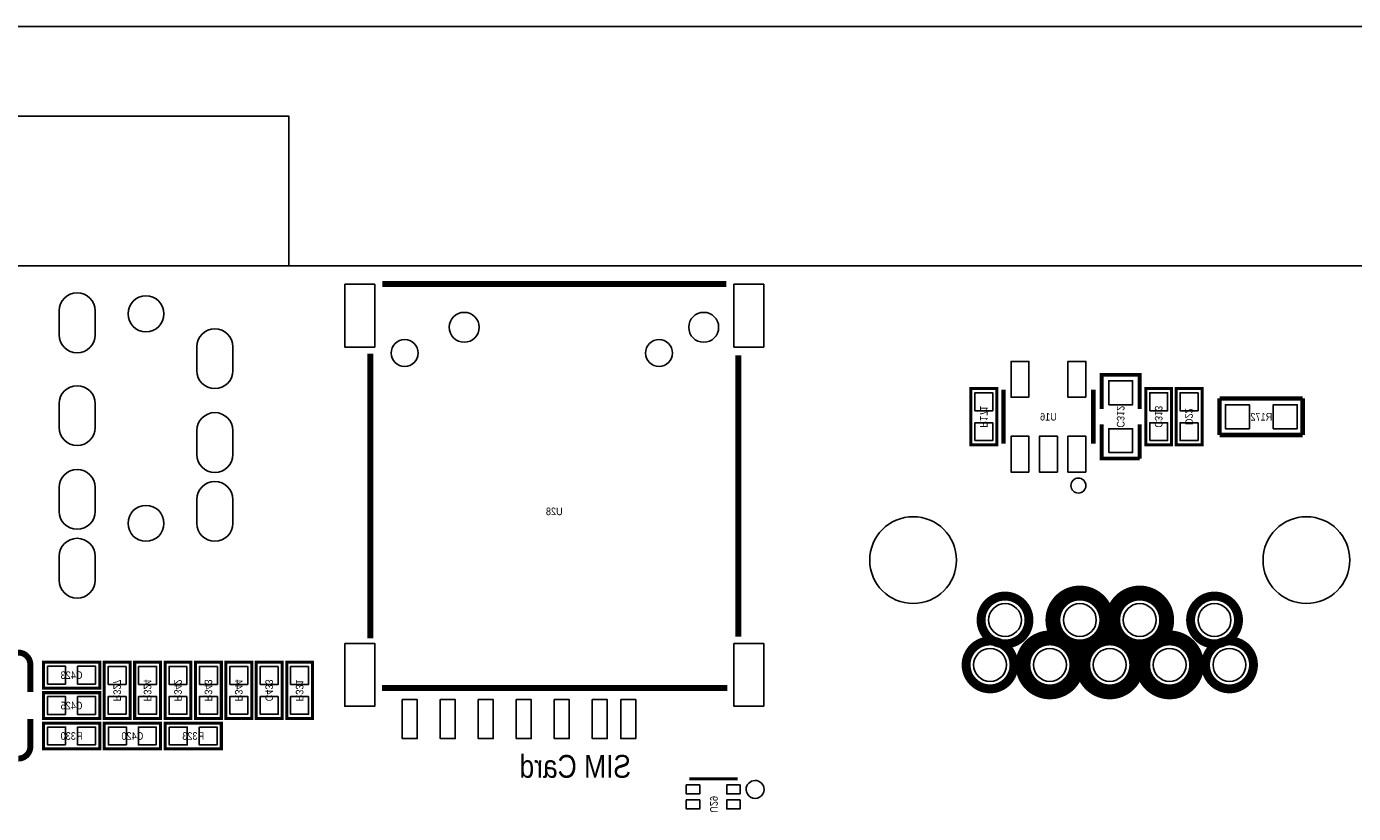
# Model space of a CAD drawing. Extents: x 0 to 150, y -8 to 98.
# Tile 12 of 13: x 77 to 122, y 72 to 98. Entities that reach past the tile are written whole.
import ezdxf
from ezdxf.enums import TextEntityAlignment as Align

# ---------------------------------------------------------------- set-up
doc = ezdxf.new("R2010")
doc.units = 0
for name, color, linetype in [('BG_OUTLINE', 92, 'CONTINUOUS'), ('BG_SILKSCREEN_BOTTOM', 52, 'CONTINUOUS'), ('PG_SILKSCREEN_BOTTOM', 150, 'CONTINUOUS'), ('PIN_BOTTOM', 253, 'CONTINUOUS'), ('RD_SILKSCREEN_BOTTOM', 80, 'CONTINUOUS')]:
    doc.layers.add(name, color=color, linetype=linetype)

msp = doc.modelspace()

# ---------------------------------------------------------------- linework, layer by layer
at = {"layer": 'BG_OUTLINE'}
for points in [[(2.999994, 89.99982), (2.999994, 91.999816), (0, 91.999816), (0, 95.999808, -0.414214), (1.999996, 97.999804), (147.999704, 97.999804, -0.414214), (149.9997, 95.999808), (149.9997, 91.999816), (146.999706, 91.999816), (146.999706, 89.99982)], [(2.999994, 0), (146.99996, 0, 0.414214), (149.999954, 2.999994), (149.999954, 86.999826, 0.414214), (146.99996, 89.99982), (74.076052, 89.99982), (74.076052, 80.9498), (60.07608, 80.9498), (60.07608, 89.99982), (2.999994, 89.99982, 0.414214), (0, 86.999826), (0, 2.999994, 0.414214), (2.999994, 0), (2.999994, -1.999996), (0, -1.999996), (0, -5.999988, 0.414214), (1.999996, -7.999984), (147.999704, -7.999984, 0.414214), (149.9997, -5.999988), (149.9997, -1.999996), (146.999706, -1.999996), (146.999706, 0)]]:
    msp.add_lwpolyline(points, format="xyb", dxfattribs=at)
msp.add_lwpolyline([(57.999884, 89.99982), (57.999884, 94.99981), (85.999828, 94.99981), (85.999828, 89.99982)], dxfattribs=at)
at = {"layer": 'PG_SILKSCREEN_BOTTOM'}
for points, const_width in [([(89.119964, 89.400126), (94.869, 89.400126)], 0.199898), ([(94.869, 89.400126), (100.618036, 89.400126)], 0.199898), ([(88.723978, 77.552804), (88.723978, 87.067644)], 0.199898), ([(101.014022, 87.01532), (101.014022, 77.611478)], 0.199898), ([(114.427, 85.217), (114.427, 86.36), (113.157, 86.36), (113.157, 85.217)], 0.127), ([(109.6518, 84.0232), (109.6518, 85.9028), (108.7882, 85.9028), (108.7882, 84.0232), (109.6518, 84.0232)], 0.1016), ([(109.878876, 85.862922), (109.878876, 84.063078)], 0.150114), ([(112.879124, 84.063078), (112.879124, 85.862922)], 0.150114), ([(115.4938, 84.0232), (115.4938, 85.9028), (114.6302, 85.9028), (114.6302, 84.0232), (115.4938, 84.0232)], 0.1016), ([(115.6462, 85.9028), (115.6462, 84.0232), (116.5098, 84.0232), (116.5098, 85.9028), (115.6462, 85.9028)], 0.1016), ([(119.8753, 85.5726), (117.094, 85.5726)], 0.1524), ([(117.094, 85.5726), (117.094, 84.3534)], 0.1524), ([(119.8753, 84.3534), (119.8753, 85.5726)], 0.1524), ([(113.157, 84.709), (113.157, 83.566), (114.427, 83.566)], 0.127), ([(114.427, 83.566), (114.427, 84.709)], 0.127), ([(117.094, 84.3534), (119.8753, 84.3534)], 0.1524), ([(77.36205, 76.681076), (77.36205, 75.761088)], 0.199898), ([(79.6798, 76.7588), (77.8002, 76.7588), (77.8002, 75.8952), (79.6798, 75.8952), (79.6798, 76.7588)], 0.1016), ([(79.8322, 76.7588), (79.8322, 74.8792), (80.6958, 74.8792), (80.6958, 76.7588), (79.8322, 76.7588)], 0.1016), ([(81.7118, 74.8792), (81.7118, 76.7588), (80.8482, 76.7588), (80.8482, 74.8792), (81.7118, 74.8792)], 0.1016), ([(81.8642, 76.7588), (81.8642, 74.8792), (82.7278, 74.8792), (82.7278, 76.7588), (81.8642, 76.7588)], 0.1016), ([(82.8802, 76.7588), (82.8802, 74.8792), (83.7438, 74.8792), (83.7438, 76.7588), (82.8802, 76.7588)], 0.1016), ([(84.7598, 74.8792), (84.7598, 76.7588), (83.8962, 76.7588), (83.8962, 74.8792), (84.7598, 74.8792)], 0.1016), ([(84.9122, 76.7588), (84.9122, 74.8792), (85.7758, 74.8792), (85.7758, 76.7588), (84.9122, 76.7588)], 0.1016), ([(85.9282, 76.7588), (85.9282, 74.8792), (86.7918, 74.8792), (86.7918, 76.7588), (85.9282, 76.7588)], 0.1016), ([(100.653342, 75.900026), (89.11336, 75.900026)], 0.199898), ([(79.6798, 75.7428), (77.8002, 75.7428), (77.8002, 74.8792), (79.6798, 74.8792), (79.6798, 75.7428)], 0.1016), ([(79.6798, 74.7268), (77.8002, 74.7268), (77.8002, 73.8632), (79.6798, 73.8632), (79.6798, 74.7268)], 0.1016), ([(81.7118, 74.7268), (79.8322, 74.7268), (79.8322, 73.8632), (81.7118, 73.8632), (81.7118, 74.7268)], 0.1016), ([(81.8642, 73.8632), (83.7438, 73.8632), (83.7438, 74.7268), (81.8642, 74.7268), (81.8642, 73.8632)], 0.1016), ([(99.376738, 72.863202), (100.999036, 72.863202)], 0.100076)]:
    msp.add_lwpolyline(points, dxfattribs=dict(at, const_width=const_width))
for points in [[(112.628934, 82.66303, 1), (112.129066, 82.66297, 1)], [(101.877876, 72.50811, 1), (101.277832, 72.507858, 1)]]:
    msp.add_lwpolyline(points, format="xyb", close=True, dxfattribs=at)
for points, const_width in [([(110.727744, 78.170024, 0.999995), (109.127798, 78.170024, 1.000005), (110.727744, 78.170024)], 0.299974), ([(113.327688, 78.170024, 0.999996), (111.527844, 78.170024, 1.000004), (113.327688, 78.170024)], 0.500126), ([(115.327684, 78.170024, 0.999996), (113.52784, 78.170024, 1.000004), (115.327684, 78.170024)], 0.500126), ([(117.72773, 78.170024, 0.999995), (116.127784, 78.170024, 1.000005), (117.72773, 78.170024)], 0.299974), ([(110.227872, 76.6699, 0.999991), (108.627672, 76.670154, 1.000009), (110.227872, 76.6699)], 0.299974), ([(112.32769, 76.6699, 0.999992), (110.527846, 76.670154, 1.000008), (112.32769, 76.6699)], 0.500126), ([(114.327686, 76.6699, 0.999992), (112.527842, 76.670154, 1.000008), (114.327686, 76.6699)], 0.500126), ([(116.327682, 76.6699, 0.999992), (114.527838, 76.670154, 1.000008), (116.327682, 76.6699)], 0.500126), ([(118.227856, 76.6699, 0.999991), (116.627656, 76.670154, 1.000009), (118.227856, 76.6699)], 0.299974), ([(75.692, 77.081126), (76.962, 77.081126, -0.414214), (77.36205, 76.681076)], 0.199898), ([(77.36205, 74.860912), (77.36205, 73.940924, -0.4144), (76.962, 73.541128)], 0.199898)]:
    msp.add_lwpolyline(points, format="xyb", dxfattribs=dict(at, const_width=const_width))
at = {"layer": 'PIN_BOTTOM'}
for points in [[(87.868887, 89.389966), (87.868887, 87.289894), (88.868885, 87.289894), (88.868885, 89.389966)], [(100.869115, 89.389966), (100.869115, 87.289894), (101.869113, 87.289894), (101.869113, 89.389966)], [(110.72876, 85.613494), (110.72876, 86.812374), (110.12932, 86.812374), (110.12932, 85.613494)], [(112.62868, 85.613494), (112.62868, 86.812374), (112.02924, 86.812374), (112.02924, 85.613494)], [(113.39195, 85.36305), (114.19205, 85.36305), (114.19205, 86.16315), (113.39195, 86.16315)], [(108.92028, 85.163152), (109.51972, 85.163152), (109.51972, 85.762592), (108.92028, 85.762592)], [(114.76228, 85.163152), (115.36172, 85.163152), (115.36172, 85.762592), (114.76228, 85.762592)], [(116.37772, 85.762592), (115.77828, 85.762592), (115.77828, 85.163152), (116.37772, 85.163152)], [(118.09095, 84.56295), (118.09095, 85.36305), (117.29085, 85.36305), (117.29085, 84.56295)], [(119.69115, 84.56295), (119.69115, 85.36305), (118.89105, 85.36305), (118.89105, 84.56295)], [(108.92028, 84.163408), (109.51972, 84.163408), (109.51972, 84.762848), (108.92028, 84.762848)], [(114.76228, 84.163408), (115.36172, 84.163408), (115.36172, 84.762848), (114.76228, 84.762848)], [(116.37772, 84.762848), (115.77828, 84.762848), (115.77828, 84.163408), (116.37772, 84.163408)], [(110.72876, 83.113626), (110.72876, 84.312506), (110.12932, 84.312506), (110.12932, 83.113626)], [(111.67872, 83.113626), (111.67872, 84.312506), (111.07928, 84.312506), (111.07928, 83.113626)], [(112.62868, 83.113626), (112.62868, 84.312506), (112.02924, 84.312506), (112.02924, 83.113626)], [(113.39195, 83.76285), (114.19205, 83.76285), (114.19205, 84.56295), (113.39195, 84.56295)], [(87.868887, 77.38999), (87.868887, 75.289918), (88.868885, 75.289918), (88.868885, 77.38999)], [(100.869115, 77.38999), (100.869115, 75.289918), (101.869113, 75.289918), (101.869113, 77.38999)], [(78.539848, 76.02728), (78.539848, 76.62672), (77.940408, 76.62672), (77.940408, 76.02728)], [(79.539592, 76.02728), (79.539592, 76.62672), (78.940152, 76.62672), (78.940152, 76.02728)], [(80.56372, 76.618592), (79.96428, 76.618592), (79.96428, 76.019152), (80.56372, 76.019152)], [(80.98028, 76.019152), (81.57972, 76.019152), (81.57972, 76.618592), (80.98028, 76.618592)], [(82.59572, 76.618592), (81.99628, 76.618592), (81.99628, 76.019152), (82.59572, 76.019152)], [(83.61172, 76.618592), (83.01228, 76.618592), (83.01228, 76.019152), (83.61172, 76.019152)], [(84.02828, 76.019152), (84.62772, 76.019152), (84.62772, 76.618592), (84.02828, 76.618592)], [(85.64372, 76.618592), (85.04428, 76.618592), (85.04428, 76.019152), (85.64372, 76.019152)], [(86.65972, 76.618592), (86.06028, 76.618592), (86.06028, 76.019152), (86.65972, 76.019152)], [(78.539848, 75.01128), (78.539848, 75.61072), (77.940408, 75.61072), (77.940408, 75.01128)], [(79.539592, 75.01128), (79.539592, 75.61072), (78.940152, 75.61072), (78.940152, 75.01128)], [(80.56372, 75.618848), (79.96428, 75.618848), (79.96428, 75.019408), (80.56372, 75.019408)], [(80.98028, 75.019408), (81.57972, 75.019408), (81.57972, 75.618848), (80.98028, 75.618848)], [(82.59572, 75.618848), (81.99628, 75.618848), (81.99628, 75.019408), (82.59572, 75.019408)], [(83.61172, 75.618848), (83.01228, 75.618848), (83.01228, 75.019408), (83.61172, 75.019408)], [(84.02828, 75.019408), (84.62772, 75.019408), (84.62772, 75.618848), (84.02828, 75.618848)], [(85.64372, 75.618848), (85.04428, 75.618848), (85.04428, 75.019408), (85.64372, 75.019408)], [(86.65972, 75.618848), (86.06028, 75.618848), (86.06028, 75.019408), (86.65972, 75.019408)], [(89.789, 75.510136), (89.789, 74.210164), (90.288872, 74.210164), (90.288872, 75.510136)], [(91.059, 75.510136), (91.059, 74.210164), (91.558872, 74.210164), (91.558872, 75.510136)], [(92.329, 75.510136), (92.329, 74.210164), (92.828872, 74.210164), (92.828872, 75.510136)], [(93.599, 75.510136), (93.599, 74.210164), (94.098872, 74.210164), (94.098872, 75.510136)], [(94.869, 75.510136), (94.869, 74.210164), (95.368872, 74.210164), (95.368872, 75.510136)], [(96.139, 75.510136), (96.139, 74.210164), (96.638872, 74.210164), (96.638872, 75.510136)], [(97.08896, 75.510136), (97.08896, 74.210164), (97.588832, 74.210164), (97.588832, 75.510136)], [(78.539848, 73.99528), (78.539848, 74.59472), (77.940408, 74.59472), (77.940408, 73.99528)], [(79.539592, 73.99528), (79.539592, 74.59472), (78.940152, 74.59472), (78.940152, 73.99528)], [(80.571848, 73.99528), (80.571848, 74.59472), (79.972408, 74.59472), (79.972408, 73.99528)], [(81.571592, 73.99528), (81.571592, 74.59472), (80.972152, 74.59472), (80.972152, 73.99528)], [(82.004408, 74.59472), (82.004408, 73.99528), (82.603848, 73.99528), (82.603848, 74.59472)], [(83.004152, 74.59472), (83.004152, 73.99528), (83.603592, 73.99528), (83.603592, 74.59472)], [(99.72802, 72.658097), (99.277932, 72.658097), (99.277932, 72.358123), (99.72802, 72.358123)], [(101.077776, 72.658097), (100.627688, 72.658097), (100.627688, 72.358123), (101.077776, 72.358123)], [(99.72802, 72.157971), (99.277932, 72.157971), (99.277932, 71.857997), (99.72802, 71.857997)], [(101.077776, 72.157971), (100.627688, 72.157971), (100.627688, 71.857997), (101.077776, 71.857997)]]:
    msp.add_lwpolyline(points, close=True, dxfattribs=at)
for points in [[(78.32598, 87.69985), (78.32598, 88.49995, -1), (79.525876, 88.49995), (79.525876, 87.69985, -1)], [(82.92592, 86.499954), (82.92592, 87.300054, -1), (84.125816, 87.300054), (84.125816, 86.499954, -1)], [(78.32598, 84.600034), (78.32598, 85.400134, -1), (79.525876, 85.400134), (79.525876, 84.600034, -1)], [(82.92592, 83.699858), (82.92592, 84.499958, -1), (84.125816, 84.499958), (84.125816, 83.699858, -1)], [(78.32598, 81.799938), (78.32598, 82.600038, -1), (79.525876, 82.600038), (79.525876, 81.799938, -1)], [(82.92592, 81.399888), (82.92592, 82.199988, -1), (84.125816, 82.199988), (84.125816, 81.399888, -1)], [(78.32598, 79.499968), (78.32598, 80.300068, -1), (79.525876, 80.300068), (79.525876, 79.499968, -1)]]:
    msp.add_lwpolyline(points, format="xyb", close=True, dxfattribs=at)
for centre, radius in [((81.225898, 88.400128), 0.599948), ((91.859862, 87.95004), 0.499999), ((99.859846, 87.95004), 0.499999), ((89.86901, 87.089996), 0.449961), ((98.36912, 87.089996), 0.449961), ((81.225898, 81.399888), 0.599948), ((106.8578, 80.17002), 1.449959), ((119.997728, 80.17002), 1.449959), ((109.927644, 78.170024), 0.550037), ((112.427766, 78.170024), 0.550037), ((114.427762, 78.170024), 0.550037), ((116.927884, 78.170024), 0.550037), ((109.427772, 76.6699), 0.550037), ((111.427768, 76.6699), 0.550037), ((113.427764, 76.6699), 0.550037), ((115.42776, 76.6699), 0.550037), ((117.427756, 76.6699), 0.550037)]:
    msp.add_circle(centre, radius, dxfattribs=at)

# ---------------------------------------------------------------- texts
at = {"layer": 'BG_SILKSCREEN_BOTTOM', "text_generation_flag": 2, "width": 0.866667}
msp.add_text('SIM Card', height=0.762, dxfattribs=at).set_placement((97.4344, 72.898))
at = {"layer": 'RD_SILKSCREEN_BOTTOM', "text_generation_flag": 2, "width": 0.9}
for s, p in [('R171', (109.093, 84.963254)), ('C312', (113.665, 84.963254)), ('C313', (114.935, 84.963254)), ('D22', (115.951, 84.963254)), ('R327', (80.137, 75.819254)), ('R324', (81.153, 75.819254)), ('R342', (82.169, 75.819254)), ('R343', (83.185, 75.819254)), ('R344', (84.201, 75.819254)), ('C433', (85.217, 75.819254)), ('R331', (86.233, 75.819254)), ('U29', (100.076, 72.009254))]:
    msp.add_text(s, height=0.254, rotation=270, dxfattribs=at).set_placement(p, align=Align.CENTER)
for s, p in [('U16', (111.379, 84.836)), ('R172', (118.491, 84.836)), ('U28', (94.869, 81.673192)), ('C423', (78.74, 76.2)), ('C425', (78.74, 75.184)), ('R330', (78.74, 74.168)), ('C420', (80.772, 74.168)), ('R323', (82.804, 74.168))]:
    msp.add_text(s, height=0.254, dxfattribs=at).set_placement(p, align=Align.CENTER)

doc.saveas('drawing.dxf')
